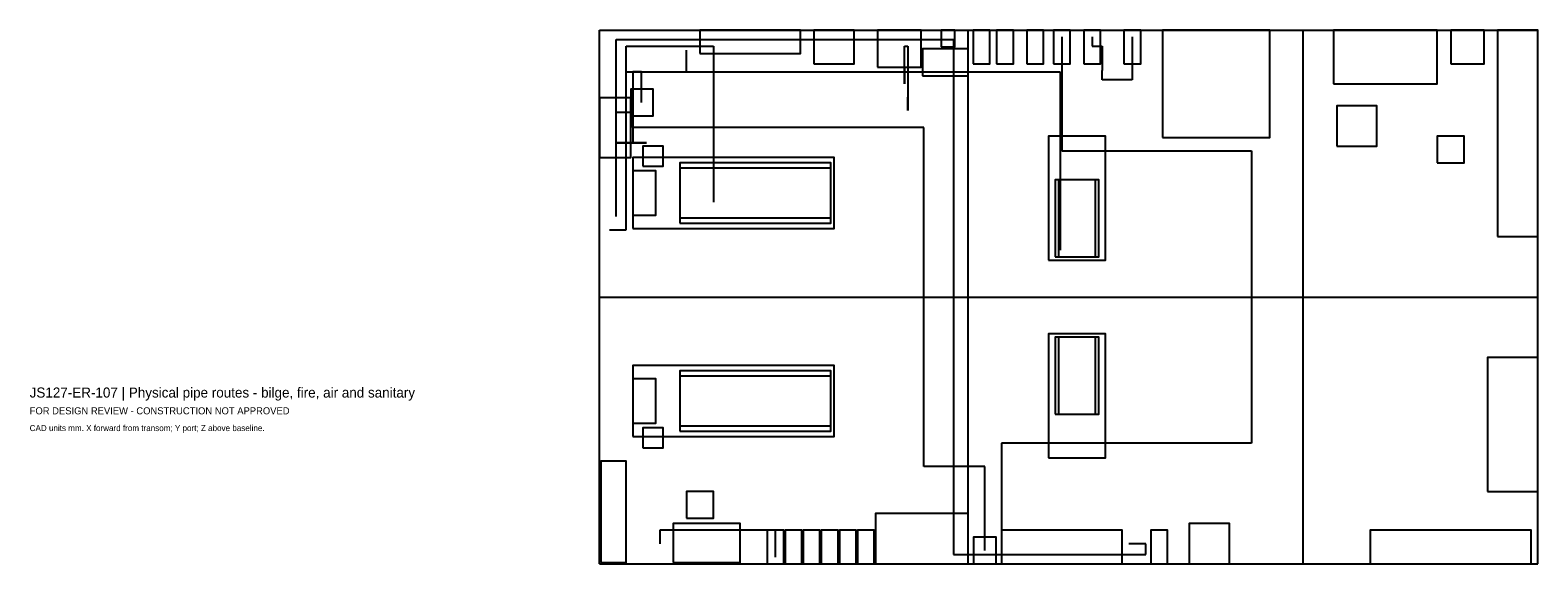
# Model space of a CAD drawing. Header units: millimetres. Extents: x 7 to 22500, y -3980 to 3980.
import ezdxf

# ---------------------------------------------------------------- set-up
doc = ezdxf.new("R2010")
doc.units = ezdxf.units.MM
for name, color, linetype in [('ANNOTATION', 7, 'Continuous'), ('CENTERLINE', 8, 'Continuous'), ('EQUIPMENT', 3, 'Continuous'), ('GEOMETRY', 7, 'Continuous'), ('PIPING', 4, 'Continuous')]:
    doc.layers.add(name, color=color, linetype=linetype)

msp = doc.modelspace()

# ---------------------------------------------------------------- linework, layer by layer
at = {"layer": 'CENTERLINE'}
msp.add_line((8500, 0), (22500, 0), dxfattribs=at)
at = {"layer": 'EQUIPMENT'}
for points in [[(10000, 3630), (11500, 3630), (11500, 3980), (10000, 3980)], [(11700, 3480), (12300, 3480), (12300, 3980), (11700, 3980)], [(12650, 3430), (13300, 3430), (13300, 3980), (12650, 3980)], [(13600, 3730), (13800, 3730), (13800, 3980), (13600, 3980)], [(14075, 3480), (14325, 3480), (14325, 3980), (14075, 3980)], [(14425, 3480), (14675, 3480), (14675, 3980), (14425, 3980)], [(14875, 3480), (15125, 3480), (15125, 3980), (14875, 3980)], [(15275, 3480), (15525, 3480), (15525, 3980), (15275, 3980)], [(15725, 3480), (15975, 3480), (15975, 3980), (15725, 3980)], [(16325, 3480), (16575, 3480), (16575, 3980), (16325, 3980)], [(16900, 2380), (18500, 2380), (18500, 3980), (16900, 3980)], [(19450, 3180), (21000, 3180), (21000, 3980), (19450, 3980)], [(21200, 3480), (21700, 3480), (21700, 3980), (21200, 3980)], [(21900, 900), (22500, 900), (22500, 3980), (21900, 3980)], [(13320, 3300), (14000, 3300), (14000, 3700), (13320, 3700)], [(8500, 2080), (8970, 2080), (8970, 2970), (8500, 2970)], [(8970, 2700), (9300, 2700), (9300, 3100), (8970, 3100)], [(19500, 2250), (20100, 2250), (20100, 2850), (19500, 2850)], [(9150, 1950), (9450, 1950), (9450, 2250), (9150, 2250)], [(15200, 550), (16050, 550), (16050, 2400), (15200, 2400)], [(21000, 2000), (21400, 2000), (21400, 2400), (21000, 2400)], [(9000, 1020), (12000, 1020), (12000, 2080), (9000, 2080)], [(9000, 1220), (9340, 1220), (9340, 1880), (9000, 1880)], [(9700, 1100), (11950, 1100), (11950, 2000), (9700, 2000)], [(9700, 1180), (11950, 1180), (11950, 1920), (9700, 1920)], [(15300, 600), (15950, 600), (15950, 1750), (15300, 1750)], [(15350, 600), (15900, 600), (15900, 1750), (15350, 1750)], [(15200, -2400), (16050, -2400), (16050, -550), (15200, -550)], [(15300, -1750), (15950, -1750), (15950, -600), (15300, -600)], [(15350, -1750), (15900, -1750), (15900, -600), (15350, -600)], [(9000, -2080), (12000, -2080), (12000, -1020), (9000, -1020)], [(9700, -2000), (11950, -2000), (11950, -1100), (9700, -1100)], [(21750, -2900), (22500, -2900), (22500, -900), (21750, -900)], [(9000, -1880), (9340, -1880), (9340, -1220), (9000, -1220)], [(9700, -1920), (11950, -1920), (11950, -1180), (9700, -1180)], [(9150, -2250), (9450, -2250), (9450, -1950), (9150, -1950)], [(8520, -3960), (8900, -3960), (8900, -2450), (8520, -2450)], [(9800, -3300), (10200, -3300), (10200, -2900), (9800, -2900)], [(12620, -3980), (14000, -3980), (14000, -3230), (12620, -3230)], [(9600, -3960), (10600, -3960), (10600, -3380), (9600, -3380)], [(11000, -3980), (11250, -3980), (11250, -3480), (11000, -3480)], [(11270, -3980), (11520, -3980), (11520, -3480), (11270, -3480)], [(11540, -3980), (11790, -3980), (11790, -3480), (11540, -3480)], [(11810, -3980), (12060, -3980), (12060, -3480), (11810, -3480)], [(12080, -3980), (12330, -3980), (12330, -3480), (12080, -3480)], [(12350, -3980), (12600, -3980), (12600, -3480), (12350, -3480)], [(14080, -3980), (14420, -3980), (14420, -3580), (14080, -3580)], [(14500, -3980), (16300, -3980), (16300, -3480), (14500, -3480)], [(16725, -3980), (16975, -3980), (16975, -3480), (16725, -3480)], [(17300, -3980), (17900, -3980), (17900, -3380), (17300, -3380)], [(20000, -3980), (22400, -3980), (22400, -3480), (20000, -3480)]]:
    msp.add_lwpolyline(points, close=True, dxfattribs=at)
at = {"layer": 'GEOMETRY'}
for p, q in [((8500, 3980), (14000, 3980)), ((8500, -3980), (8500, 3980)), ((14000, 3980), (19000, 3980)), ((14000, -3980), (14000, 3980)), ((19000, 3980), (22500, 3980)), ((19000, -3980), (19000, 3980)), ((22500, -3980), (22500, 3980)), ((8500, -3980), (14000, -3980)), ((14000, -3980), (19000, -3980)), ((19000, -3980), (22500, -3980))]:
    msp.add_line(p, q, dxfattribs=at)
at = {"layer": 'PIPING'}
for p, q in [((8750, 1200), (8750, 3840)), ((8750, 3840), (13780, 3840)), ((13780, 3840), (13780, -3840)), ((15400, 3880), (15400, 3880)), ((15400, 3880), (15400, 3880)), ((15400, 3880), (15400, 2180)), ((15850, 3880), (15850, 3880)), ((15850, 3880), (15850, 3880)), ((15850, 3880), (15850, 3740)), ((16450, 3880), (16450, 3880)), ((16450, 3880), (16450, 3880)), ((16450, 3880), (16450, 3240)), ((8900, 1000), (8900, 3740)), ((8900, 3740), (10200, 3740)), ((9800, 3430), (9800, 3680)), ((10200, 3740), (10200, 1415)), ((13050, 3180), (13050, 3740)), ((13050, 3740), (13100, 3740)), ((13100, 3740), (13100, 2780)), ((15850, 3740), (16000, 3740)), ((16000, 3740), (16000, 3380)), ((9800, 3360), (9800, 3430)), ((9800, 3430), (9800, 3430)), ((13050, 3430), (13050, 3180)), ((13050, 3180), (13050, 3430)), ((13050, 3430), (13050, 3180)), ((16000, 3240), (16000, 3380)), ((16000, 3380), (16000, 3380)), ((16000, 3380), (16000, 3380)), ((16000, 3380), (16000, 3380)), ((16000, 3380), (16000, 3380)), ((8900, 1000), (8900, 3360)), ((8900, 3360), (15375, 3360)), ((8900, 1000), (8900, 3360)), ((8900, 3360), (9800, 3360)), ((9130, 3360), (9000, 3360)), ((9000, 3360), (9000, 2300)), ((9130, 2900), (9130, 3360)), ((13050, 3180), (13050, 3180)), ((13050, 3180), (13050, 3180)), ((15375, 3360), (15375, 700)), ((16450, 3240), (16000, 3240)), ((13100, 2780), (13100, 2980)), ((13100, 2980), (13100, 2980)), ((9000, 2750), (8750, 2750)), ((9000, 2530), (9000, 2750)), ((9000, 2750), (9000, 2750)), ((9130, 2900), (9130, 2900)), ((9130, 2900), (9130, 2900)), ((13100, 2780), (13100, 2780)), ((13100, 2780), (13100, 2780)), ((13100, 2780), (13100, 2780)), ((13100, 2780), (13100, 2780)), ((13340, 2530), (9000, 2530)), ((13340, -2530), (13340, 2530)), ((9000, 2300), (8750, 2300)), ((8750, 2300), (9000, 2300)), ((9200, 2300), (8950, 2300)), ((9000, 2300), (9000, 2300)), ((9000, 2300), (9000, 2300)), ((9000, 2300), (9200, 2300)), ((15400, 2180), (18230, 2180)), ((18230, 2180), (18230, -2180)), ((10200, 1415), (10200, 1415)), ((10200, 1415), (10200, 1415)), ((8750, 1200), (8750, 1200)), ((8750, 1200), (8750, 1200)), ((8650, 1000), (8900, 1000)), ((8650, 1000), (8900, 1000)), ((8650, 1000), (8900, 1000)), ((8900, 1000), (8900, 1000)), ((8900, 1000), (8900, 1000)), ((8900, 1000), (8900, 1000)), ((15375, 700), (15375, 700)), ((15375, 700), (15375, 700)), ((18230, -2180), (14500, -2180)), ((14500, -2180), (14500, -3680)), ((14250, -2530), (13340, -2530)), ((14250, -3780), (14250, -2530)), ((11125, -3480), (9400, -3480)), ((9400, -3480), (9400, -3680)), ((11125, -3880), (11125, -3480)), ((9400, -3680), (9400, -3680)), ((9400, -3680), (9400, -3680)), ((14250, -3780), (14250, -3780)), ((14250, -3780), (14250, -3780)), ((14500, -3680), (14500, -3680)), ((14500, -3680), (14500, -3680)), ((16650, -3680), (16400, -3680)), ((16650, -3840), (16650, -3680)), ((16650, -3680), (16650, -3680)), ((11125, -3880), (11125, -3880)), ((11125, -3880), (11125, -3880)), ((13780, -3840), (16650, -3840))]:
    msp.add_line(p, q, dxfattribs=at)

# ---------------------------------------------------------------- texts
at = {"layer": 'ANNOTATION'}
for s, height, p in [('JS127-ER-107 | Physical pipe routes - bilge, fire, air and sanitary', 150, (0, -1500)), ('FOR DESIGN REVIEW - CONSTRUCTION NOT APPROVED', 105, (0, -1750)), ('CAD units mm. X forward from transom; Y port; Z above baseline.', 90, (0, -2000))]:
    msp.add_text(s, height=height, dxfattribs=at).set_placement(p)

doc.saveas('drawing.dxf')
